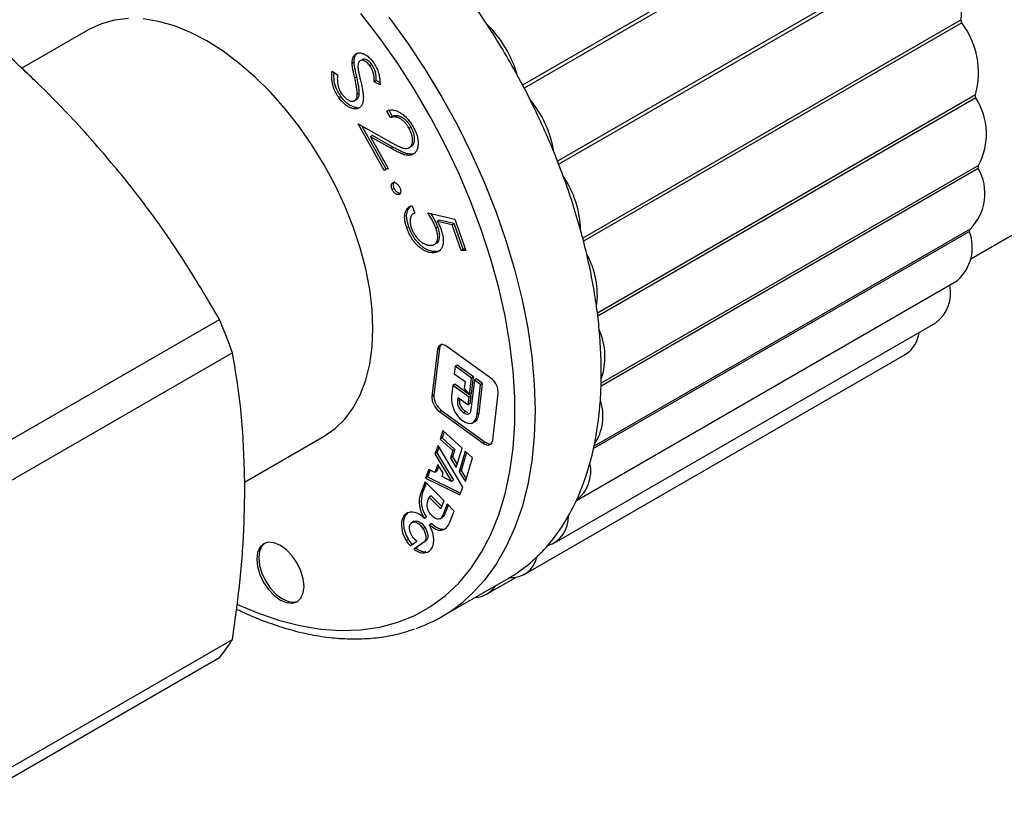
# Model space of a CAD drawing. Header units: millimetres. Extents: x 0 to 210, y 0 to 297.
# Tile 5 of 8: x 147 to 182, y 224 to 252. Entities that reach past the tile are written whole.
import ezdxf

# ---------------------------------------------------------------- set-up
doc = ezdxf.new("R2010")
doc.units = ezdxf.units.MM

msp = doc.modelspace()

# ---------------------------------------------------------------- linework, layer by layer
at = {"color": 7, "linetype": 'Continuous', "lineweight": 25}
for p, q in [((178.191, 257.342), (164.856, 249.644)), ((178.249, 257.231), (164.915, 249.533)), ((179.418, 254.66), (166.087, 246.964)), ((179.463, 254.546), (166.131, 246.85)), ((180.3, 251.946), (166.976, 244.254)), ((180.329, 251.832), (167.005, 244.14)), ((149.598, 251.606), (147.219, 250.232)), ((159.015, 250.747), (158.944, 250.707)), ((158.924, 250.446), (158.853, 250.405)), ((159.225, 250.548), (159.137, 250.497)), ((158.146, 250.132), (158.341, 250.001)), ((159.552, 250.36), (159.481, 250.319)), ((159.015, 249.933), (158.945, 249.892)), ((159.704, 249.802), (159.633, 249.761)), ((159.836, 249.651), (159.633, 249.761)), ((159.828, 249.734), (159.704, 249.802)), ((159.105, 249.356), (159.035, 249.315)), ((158.457, 249.241), (158.386, 249.2)), ((158.933, 249.089), (159.021, 249.14)), ((159.046, 249.161), (158.976, 249.121)), ((159.008, 249.142), (159.046, 249.161)), ((180.804, 249.296), (167.493, 241.612)), ((180.817, 249.187), (167.507, 241.503)), ((160.202, 248.495), (160.073, 248.727)), ((160.273, 248.535), (160.143, 248.768)), ((160.273, 248.535), (160.202, 248.495)), ((159.064, 248.278), (160.167, 247.657)), ((159.981, 246.634), (159.064, 248.278)), ((160.051, 246.675), (159.2, 248.201)), ((160.932, 248.154), (160.861, 248.113)), ((159.566, 247.863), (159.495, 247.822)), ((159.495, 247.822), (160.118, 246.705)), ((160.213, 247.418), (159.495, 247.822)), ((160.283, 247.459), (159.566, 247.863)), ((160.283, 247.459), (160.213, 247.418)), ((160.931, 247.477), (160.86, 247.436)), ((160.118, 246.705), (159.981, 246.634)), ((160.051, 246.675), (159.981, 246.634)), ((160.116, 246.708), (160.051, 246.675)), ((180.908, 246.707), (167.622, 239.037)), ((180.913, 246.807), (167.625, 239.136)), ((180.648, 243.522), (186.138, 246.691)), ((160.335, 246.003), (160.264, 245.963)), ((160.536, 245.81), (160.494, 245.786)), ((160.969, 245.393), (161.061, 245.133)), ((161.059, 245.138), (161, 245.104)), ((161.519, 245.14), (162.471, 244.919)), ((161.922, 244.881), (161.851, 244.84)), ((162.373, 244.721), (161.851, 244.84)), ((162.444, 244.762), (161.922, 244.881)), ((162.471, 244.919), (162.86, 243.819)), ((160.846, 244.651), (160.775, 244.61)), ((161.876, 244.638), (161.805, 244.597)), ((162.444, 244.762), (162.373, 244.721)), ((162.694, 243.816), (162.373, 244.721)), ((162.764, 243.857), (162.444, 244.762)), ((180.622, 244.569), (167.374, 236.922)), ((180.601, 244.481), (167.356, 236.835)), ((161.739, 244.022), (161.827, 244.073)), ((162.764, 243.857), (162.694, 243.816)), ((162.86, 243.819), (162.694, 243.816)), ((162.846, 243.859), (162.764, 243.857)), ((161.774, 243.775), (161.703, 243.734)), ((179.905, 242.591), (166.746, 234.994)), ((166.751, 235.003), (180.175, 242.753)), ((145.484, 236.365), (154.181, 241.386)), ((165.979, 233.512), (179.414, 241.268)), ((161.93, 240.371), (161.736, 238.716)), ((161.93, 240.371), (161.86, 240.331)), ((163.738, 239.317), (162.194, 240.434)), ((154.636, 240.213), (145.939, 235.192)), ((161.86, 240.331), (161.666, 238.675)), ((164.916, 232.401), (178.351, 240.157)), ((162.481, 239.738), (162.45, 239.472)), ((162.551, 239.779), (162.481, 239.738)), ((163.056, 239.322), (162.481, 239.738)), ((163.127, 239.362), (162.551, 239.779)), ((162.45, 239.472), (162.831, 239.197)), ((162.986, 238.726), (163.056, 239.322)), ((163.127, 239.362), (163.056, 239.322)), ((163.057, 238.767), (163.127, 239.362)), ((162.401, 239.06), (162.359, 238.696)), ((162.472, 239.101), (162.401, 239.06)), ((162.977, 238.644), (162.401, 239.06)), ((162.982, 238.732), (162.472, 239.101)), ((162.831, 239.197), (162.802, 238.956)), ((162.802, 238.956), (162.986, 238.726)), ((163.158, 239.248), (163.034, 238.196)), ((163.228, 239.289), (163.158, 239.248)), ((163.375, 239.091), (163.158, 239.248)), ((163.445, 239.132), (163.228, 239.289)), ((163.252, 238.043), (163.375, 239.091)), ((163.323, 238.084), (163.445, 239.132)), ((163.445, 239.132), (163.375, 239.091)), ((161.736, 238.716), (161.666, 238.675)), ((162.577, 238.527), (162.59, 238.635)), ((162.59, 238.635), (162.945, 238.378)), ((162.945, 238.378), (162.977, 238.644)), ((163.047, 238.684), (162.977, 238.644)), ((163.057, 238.767), (162.986, 238.726)), ((163.047, 238.684), (162.988, 238.727)), ((163.016, 238.419), (163.047, 238.684)), ((163.804, 237.128), (163.998, 238.783)), ((162.648, 238.568), (162.577, 238.527)), ((162.648, 238.568), (162.651, 238.591)), ((163.016, 238.419), (162.945, 238.378)), ((161.996, 238.182), (161.925, 238.141)), ((161.925, 238.141), (163.47, 237.024)), ((161.996, 238.182), (163.54, 237.065)), ((162.845, 238.138), (162.775, 238.097)), ((162.93, 238.092), (162.845, 238.138)), ((163.323, 238.084), (163.252, 238.043)), ((163.097, 237.742), (163.185, 237.793)), ((155.068, 235.654), (157.872, 237.272)), ((162.046, 237.473), (161.955, 237.171)), ((162.026, 237.212), (161.955, 237.171)), ((162.092, 237.431), (162.026, 237.212)), ((162.026, 237.212), (162.467, 236.806)), ((162.727, 236.847), (162.046, 237.473)), ((161.881, 236.946), (161.766, 236.647)), ((161.915, 236.889), (161.837, 236.688)), ((162.748, 235.477), (161.881, 236.946)), ((161.955, 237.171), (162.396, 236.765)), ((163.54, 237.065), (163.47, 237.024)), ((161.837, 236.688), (161.766, 236.647)), ((161.766, 236.647), (162.358, 235.678)), ((161.837, 236.688), (162.429, 235.719)), ((162.396, 236.765), (162.316, 236.498)), ((162.386, 236.539), (162.316, 236.498)), ((162.467, 236.806), (162.386, 236.539)), ((162.386, 236.539), (162.555, 236.275)), ((162.467, 236.806), (162.396, 236.765)), ((162.523, 236.172), (162.727, 236.847)), ((162.84, 236.743), (162.622, 236.019)), ((162.886, 236.701), (162.692, 236.059)), ((163.095, 236.509), (162.84, 236.743)), ((161.876, 236.274), (161.769, 235.995)), ((161.91, 236.219), (161.84, 236.035)), ((162.065, 235.967), (161.876, 236.274)), ((162.316, 236.498), (162.523, 236.172)), ((162.843, 235.672), (163.095, 236.509)), ((161.557, 236.103), (161.439, 235.798)), ((161.51, 235.839), (161.439, 235.798)), ((161.603, 236.08), (161.51, 235.839)), ((161.51, 235.839), (162.667, 235.266)), ((161.769, 235.995), (161.557, 236.103)), ((161.84, 236.035), (161.769, 235.995)), ((162.022, 235.856), (162.065, 235.967)), ((162.358, 235.678), (162.022, 235.856)), ((162.692, 236.059), (162.622, 236.019)), ((162.622, 236.019), (162.843, 235.672)), ((162.692, 236.059), (162.874, 235.775)), ((161.423, 235.66), (161.273, 235.27)), ((161.463, 235.621), (161.344, 235.311)), ((162.09, 234.995), (161.423, 235.66)), ((161.439, 235.798), (162.642, 235.202)), ((162.429, 235.719), (162.358, 235.678)), ((162.642, 235.202), (162.748, 235.477)), ((161.344, 235.311), (161.273, 235.27)), ((161.637, 235.165), (161.566, 235.124)), ((161.637, 235.165), (162.011, 234.791)), ((161.521, 235.008), (161.566, 235.124)), ((161.566, 235.124), (161.98, 234.711)), ((161.98, 234.711), (162.09, 234.995)), ((162.201, 234.885), (162.046, 234.484)), ((162.24, 234.845), (162.117, 234.525)), ((162.45, 234.636), (162.201, 234.885)), ((160.821, 234.578), (160.751, 234.538)), ((162.117, 234.525), (162.046, 234.484)), ((162.298, 234.24), (162.45, 234.636)), ((161.039, 234.275), (160.95, 234.224)), ((161.47, 234.414), (161.399, 234.373)), ((161.573, 234.144), (161.581, 234.154)), ((161.651, 234.195), (161.581, 234.154)), ((161.949, 234.362), (162.037, 234.413)), ((161.418, 234.059), (161.347, 234.018)), ((160.833, 233.633), (160.762, 233.592)), ((160.902, 233.409), (161.127, 233.573)), ((161.374, 233.541), (161.031, 233.291)), ((161.445, 233.582), (161.101, 233.332)), ((161.445, 233.582), (161.374, 233.541)), ((161.101, 233.332), (161.031, 233.291)), ((162.013, 230.916), (164.346, 232.263)), ((163.589, 231.707), (164.614, 232.298)), ((164.346, 232.263), (164.394, 232.291)), ((145.939, 225.092), (154.636, 230.113)), ((154.181, 229.465), (145.484, 224.444))]:
    msp.add_line(p, q, dxfattribs=at)
at = {"color": 8, "linetype": 'Continuous', "lineweight": 25, "flags": 128}
for points in [[(154.811, 231.346), (155.491, 231.057), (156.259, 230.792), (157.014, 230.598), (157.752, 230.476), (158.47, 230.427), (159.162, 230.451), (159.826, 230.549), (160.458, 230.718), (161.056, 230.959), (161.615, 231.27), (162.133, 231.65), (162.607, 232.097), (163.035, 232.608), (163.415, 233.181), (163.744, 233.812), (164.021, 234.499), (164.244, 235.238), (164.413, 236.024), (164.525, 236.855), (164.582, 237.725), (164.582, 238.63), (164.525, 239.565), (164.413, 240.526), (164.244, 241.507), (164.021, 242.503), (163.744, 243.51), (163.415, 244.521), (163.035, 245.532), (162.607, 246.537), (162.133, 247.531), (161.615, 248.51), (161.056, 249.466), (160.458, 250.397), (159.826, 251.297), (159.162, 252.161)], [(160.148, 252.033), (160.805, 251.127), (161.428, 250.187), (162.013, 249.22), (162.559, 248.229), (163.061, 247.22), (163.517, 246.197), (163.925, 245.167), (164.283, 244.134), (164.589, 243.104), (164.842, 242.081), (165.04, 241.072), (165.182, 240.081), (165.268, 239.113), (165.296, 238.173), (165.268, 237.266), (165.182, 236.397), (165.04, 235.57), (164.842, 234.789), (164.589, 234.058), (164.283, 233.381), (163.925, 232.762), (163.517, 232.203), (163.061, 231.708), (162.862, 231.525)]]:
    msp.add_lwpolyline(points, dxfattribs=at)
at = {"color": 7, "linetype": 'Continuous', "lineweight": 25, "flags": 128}
for points in [[(150.977, 251.99), (150.484, 251.934), (150.023, 251.805), (149.598, 251.606)], [(157.872, 237.272), (157.872, 237.273), (158.258, 237.541), (158.6, 237.877), (158.895, 238.275), (159.141, 238.733), (159.334, 239.245), (159.474, 239.808), (159.558, 240.415), (159.586, 241.061), (159.558, 241.74), (159.474, 242.444), (159.334, 243.168), (159.141, 243.904), (158.895, 244.645), (158.6, 245.384), (158.258, 246.114), (157.872, 246.828), (157.447, 247.519), (156.986, 248.181), (156.493, 248.806), (155.974, 249.389), (155.433, 249.924), (154.876, 250.407), (154.308, 250.832), (153.735, 251.196), (153.161, 251.494), (152.593, 251.725), (152.036, 251.886), (151.496, 251.974)], [(157.159, 231.981), (157.131, 232.246), (157.048, 232.526), (156.915, 232.802), (156.743, 233.055), (156.542, 233.267), (156.326, 233.424), (156.111, 233.516), (155.91, 233.535), (155.737, 233.482), (155.605, 233.359), (155.522, 233.175), (155.493, 232.943), (155.522, 232.677), (155.605, 232.397), (155.737, 232.122), (155.91, 231.869), (156.111, 231.657), (156.326, 231.5), (156.542, 231.408), (156.743, 231.388), (156.915, 231.442), (157.048, 231.564), (157.131, 231.748), (157.159, 231.981)], [(155.774, 233.501), (155.675, 233.4), (155.592, 233.216), (155.564, 232.984), (155.592, 232.718), (155.675, 232.438), (155.808, 232.163), (155.98, 231.91), (156.181, 231.698), (156.397, 231.541), (156.612, 231.449), (156.813, 231.429), (156.949, 231.464)]]:
    msp.add_lwpolyline(points, dxfattribs=at)
at = {"color": 7, "linetype": 'Continuous', "lineweight": 25}
for centre, radius, start, end in [((176.896, 252.284), 3.421, 354.3143, 41.3798), ((140.903, 237.051), 27.06, 32.9567, 34.9416), ((158.902, 246.418), 22.1, 14.1806, 14.4853), ((178.012, 250.085), 2.901, 344.2141, 37.0099), ((140.607, 236.86), 27.413, 28.6195, 32.9554), ((160.799, 248.891), 4.025, 15.857, 45.7179), ((140.7, 236.91), 27.308, 26.6489, 28.6217), ((141.264, 237.186), 26.679, 22.2469, 26.6621), ((162.09, 246.657), 3.918, 9.2485, 39.6605), ((162.949, 247.167), 17.981, 6.451, 6.8006), ((178.876, 247.917), 2.319, 331.4082, 33.2064), ((142.233, 237.588), 25.63, 20.1767, 22.2347), ((179.36, 245.826), 1.781, 315.093, 29.6256), ((167.206, 247.336), 13.717, 357.3709, 357.7896), ((143.626, 238.087), 24.15, 15.4879, 20.2062), ((163.35, 244.438), 3.551, 1.5881, 34.1061), ((145.33, 238.571), 22.379, 13.2065, 15.4593), ((170.897, 246.848), 9.988, 346.2955, 346.8128), ((179.11, 243.932), 1.588, 312.1008, 20.244), ((147.311, 239.017), 20.349, 7.9673, 13.2566), ((164.489, 242.236), 3.001, 352.3775, 28.8464), ((178.618, 242.315), 1.316, 307.2358, 12.0686), ((149.428, 239.329), 18.209, 5.3333, 7.9182), ((134.071, 232.908), 21.824, 19.5531, 22.8583), ((151.616, 239.512), 16.013, 359.2044, 5.4102), ((165.38, 240.067), 2.378, 340.9326, 23.682), ((177.752, 241.055), 1.079, 303.6789, 353.1733), ((153.738, 239.501), 13.891, 356.0322, 359.1283), ((155.724, 239.34), 11.899, 348.5765, 356.1422), ((165.892, 237.977), 1.795, 326.4289, 18.2897), ((157.476, 239.006), 10.116, 344.6416, 348.4667), ((158.944, 238.581), 8.587, 335.3758, 344.7805), ((165.924, 236.052), 1.335, 308.2587, 11.8976), ((160.09, 238.076), 7.336, 330.4961, 335.2353), ((160.905, 237.598), 6.391, 319.1721, 330.6265), ((165.437, 234.413), 1.038, 286.9808, 2.8179), ((161.415, 237.175), 5.729, 313.4484, 319.0372), ((161.653, 236.918), 5.378, 300.6405, 313.4928), ((164.468, 233.192), 0.904, 265.3033, 348.83), ((163.163, 232.445), 0.852, 271.6509, 328.3437), ((159.35, 235.528), 5.325, 289.2939, 311.2611), ((149.97, 232.908), 5.439, 320.7251, 329.0736)]:
    msp.add_arc(centre, radius, start, end, dxfattribs=at)
for points, knots in [([(150.836, 246.353), (150.341, 246.944), (149.348, 248.129), (147.907, 249.598), (146.969, 250.471), (146.607, 250.809)], [0, 0, 0, 0, 0.378713, 0.759705, 1, 1, 1, 1]), ([(158.924, 250.446), (158.924, 250.463), (158.923, 250.495), (158.928, 250.541), (158.934, 250.584), (158.944, 250.624), (158.957, 250.66), (158.973, 250.693), (158.992, 250.722), (159.007, 250.739), (159.015, 250.747)], [0, 0, 0, 0, 0.132808, 0.261316, 0.386102, 0.510215, 0.632744, 0.753854, 0.875983, 1, 1, 1, 1]), ([(158.944, 250.707), (158.957, 250.718), (158.982, 250.742), (159.027, 250.765), (159.077, 250.777), (159.131, 250.779), (159.188, 250.77), (159.247, 250.751), (159.308, 250.721), (159.37, 250.68), (159.432, 250.631), (159.492, 250.574), (159.55, 250.509), (159.586, 250.461), (159.603, 250.437)], [0, 0, 0, 0, 0.084543, 0.16754, 0.248199, 0.330268, 0.412104, 0.49286, 0.574709, 0.65861, 0.743333, 0.827836, 0.912996, 1, 1, 1, 1]), ([(158.853, 250.405), (158.853, 250.422), (158.853, 250.455), (158.857, 250.5), (158.864, 250.543), (158.873, 250.583), (158.886, 250.619), (158.902, 250.652), (158.921, 250.681), (158.936, 250.698), (158.944, 250.707)], [0, 0, 0, 0, 0.132808, 0.261316, 0.386102, 0.510215, 0.632744, 0.753854, 0.875983, 1, 1, 1, 1]), ([(158.945, 249.892), (158.938, 249.924), (158.924, 249.984), (158.905, 250.069), (158.889, 250.146), (158.877, 250.215), (158.866, 250.275), (158.859, 250.326), (158.854, 250.369), (158.854, 250.394), (158.853, 250.405)], [0, 0, 0, 0, 0.181034, 0.34529, 0.493735, 0.62713, 0.74318, 0.844422, 0.930178, 1, 1, 1, 1]), ([(159.015, 249.933), (159.008, 249.965), (158.994, 250.025), (158.976, 250.11), (158.96, 250.187), (158.947, 250.255), (158.937, 250.316), (158.929, 250.367), (158.925, 250.409), (158.924, 250.435), (158.924, 250.446)], [0, 0, 0, 0, 0.181034, 0.34529, 0.493735, 0.62713, 0.74318, 0.844422, 0.930178, 1, 1, 1, 1]), ([(159.114, 250.479), (159.108, 250.472), (159.096, 250.458), (159.082, 250.433), (159.071, 250.405), (159.062, 250.372), (159.058, 250.334), (159.057, 250.29), (159.06, 250.238), (159.064, 250.201), (159.066, 250.181)], [0, 0, 0, 0, 0.1093987, 0.2181283, 0.327527, 0.4392442, 0.557868, 0.690299, 0.8364811, 1, 1, 1, 1]), ([(159.481, 250.319), (159.465, 250.34), (159.434, 250.382), (159.384, 250.434), (159.332, 250.473), (159.28, 250.5), (159.231, 250.516), (159.186, 250.518), (159.146, 250.506), (159.125, 250.488), (159.114, 250.479)], [0, 0, 0, 0, 0.1392197, 0.2678545, 0.392466, 0.5174473, 0.6397865, 0.7575438, 0.8760978, 1, 1, 1, 1]), ([(159.552, 250.36), (159.519, 250.402), (159.452, 250.487), (159.341, 250.55), (159.259, 250.565), (159.229, 250.545), (159.219, 250.538)], [0, 0, 0, 0, 0.316531, 0.632432, 0.881143, 1, 1, 1, 1]), ([(159.603, 250.437), (159.622, 250.41), (159.658, 250.357), (159.704, 250.273), (159.744, 250.186), (159.771, 250.111), (159.79, 250.05), (159.802, 250), (159.812, 249.948), (159.82, 249.894), (159.827, 249.837), (159.831, 249.777), (159.835, 249.714), (159.835, 249.672), (159.836, 249.651)], [0, 0, 0, 0, 0.107892, 0.21399, 0.320554, 0.428584, 0.485216, 0.545438, 0.60974, 0.678822, 0.751783, 0.829933, 0.912231, 1, 1, 1, 1]), ([(158.386, 249.2), (158.374, 249.217), (158.351, 249.251), (158.318, 249.303), (158.288, 249.356), (158.26, 249.41), (158.236, 249.464), (158.214, 249.519), (158.194, 249.574), (158.177, 249.631), (158.162, 249.688), (158.151, 249.747), (158.143, 249.807), (158.137, 249.87), (158.135, 249.933), (158.136, 249.998), (158.139, 250.065), (158.144, 250.11), (158.146, 250.132)], [0, 0, 0, 0, 0.057745, 0.114347, 0.170494, 0.225746, 0.280825, 0.335913, 0.391718, 0.448312, 0.506516, 0.567038, 0.630353, 0.697252, 0.766921, 0.840649, 0.918637, 1, 1, 1, 1]), ([(158.457, 249.241), (158.403, 249.327), (158.295, 249.499), (158.203, 249.808), (158.213, 249.986), (158.218, 250.083)], [0, 0, 0, 0, 0.311109, 0.622113, 1, 1, 1, 1]), ([(159.066, 250.181), (159.068, 250.174), (159.07, 250.158), (159.076, 250.128), (159.085, 250.09), (159.095, 250.042), (159.107, 249.987), (159.122, 249.923), (159.139, 249.85), (159.152, 249.798), (159.158, 249.771)], [0, 0, 0, 0, 0.052784, 0.124912, 0.219439, 0.33338, 0.469096, 0.62495, 0.802576, 1, 1, 1, 1]), ([(159.633, 249.761), (159.633, 249.779), (159.632, 249.813), (159.63, 249.862), (159.626, 249.908), (159.622, 249.951), (159.616, 249.992), (159.61, 250.029), (159.602, 250.063), (159.591, 250.104), (159.573, 250.153), (159.548, 250.211), (159.517, 250.266), (159.493, 250.301), (159.481, 250.319)], [0, 0, 0, 0, 0.099028, 0.191138, 0.275584, 0.354124, 0.426271, 0.491722, 0.550192, 0.603702, 0.703194, 0.801347, 0.899863, 1, 1, 1, 1]), ([(159.704, 249.802), (159.703, 249.82), (159.703, 249.854), (159.7, 249.903), (159.697, 249.949), (159.693, 249.992), (159.686, 250.033), (159.68, 250.07), (159.673, 250.104), (159.661, 250.145), (159.644, 250.194), (159.618, 250.251), (159.588, 250.307), (159.564, 250.342), (159.552, 250.36)], [0, 0, 0, 0, 0.099028, 0.191138, 0.275584, 0.354124, 0.426271, 0.491722, 0.550192, 0.603702, 0.703194, 0.801347, 0.899863, 1, 1, 1, 1]), ([(158.341, 250.001), (158.338, 249.969), (158.332, 249.907), (158.331, 249.813), (158.338, 249.723), (158.351, 249.638), (158.373, 249.556), (158.402, 249.478), (158.438, 249.404), (158.468, 249.359), (158.483, 249.336)], [0, 0, 0, 0, 0.1614122, 0.3092042, 0.4438557, 0.5675721, 0.6825053, 0.7906205, 0.8952171, 1, 1, 1, 1]), ([(159.035, 249.315), (159.035, 249.331), (159.034, 249.366), (159.03, 249.422), (159.023, 249.484), (159.013, 249.553), (159, 249.629), (158.985, 249.711), (158.966, 249.799), (158.952, 249.861), (158.945, 249.892)], [0, 0, 0, 0, 0.090384, 0.190471, 0.300528, 0.420064, 0.549125, 0.689492, 0.839824, 1, 1, 1, 1]), ([(159.105, 249.356), (159.105, 249.372), (159.105, 249.407), (159.1, 249.463), (159.094, 249.525), (159.084, 249.594), (159.071, 249.67), (159.055, 249.752), (159.037, 249.84), (159.023, 249.901), (159.015, 249.933)], [0, 0, 0, 0, 0.090384, 0.190471, 0.300528, 0.420064, 0.549125, 0.689492, 0.839824, 1, 1, 1, 1]), ([(159.158, 249.771), (159.166, 249.739), (159.181, 249.675), (159.2, 249.583), (159.217, 249.497), (159.23, 249.419), (159.239, 249.346), (159.246, 249.28), (159.249, 249.22), (159.248, 249.167), (159.244, 249.12), (159.239, 249.075), (159.23, 249.034), (159.22, 248.996), (159.206, 248.962), (159.191, 248.931), (159.172, 248.903), (159.158, 248.887), (159.151, 248.879)], [0, 0, 0, 0, 0.0958802, 0.1857864, 0.2699321, 0.3483004, 0.4211133, 0.4885024, 0.5506044, 0.6076981, 0.6610307, 0.7126722, 0.762957, 0.8120329, 0.8598389, 0.9067578, 0.9534568, 1, 1, 1, 1]), ([(159.046, 249.161), (159.055, 249.172), (159.073, 249.195), (159.092, 249.239), (159.103, 249.293), (159.105, 249.334), (159.105, 249.356)], [0, 0, 0, 0, 0.237396, 0.479342, 0.730811, 1, 1, 1, 1]), ([(159.151, 248.879), (159.141, 248.869), (159.119, 248.85), (159.083, 248.828), (159.044, 248.812), (159.001, 248.804), (158.956, 248.803), (158.907, 248.809), (158.855, 248.821), (158.801, 248.84), (158.746, 248.865), (158.691, 248.896), (158.637, 248.933), (158.585, 248.976), (158.533, 249.023), (158.483, 249.076), (158.433, 249.135), (158.402, 249.178), (158.386, 249.2)], [0, 0, 0, 0, 0.061518, 0.122007, 0.181084, 0.240454, 0.300015, 0.360799, 0.423418, 0.48843, 0.553527, 0.617331, 0.680035, 0.742236, 0.804543, 0.867991, 0.932936, 1, 1, 1, 1]), ([(159.042, 248.845), (159.037, 248.845), (159.016, 248.845), (158.978, 248.849), (158.926, 248.862), (158.872, 248.881), (158.817, 248.906), (158.762, 248.937), (158.708, 248.974), (158.655, 249.016), (158.604, 249.064), (158.553, 249.117), (158.504, 249.176), (158.473, 249.219), (158.457, 249.241)], [0.28, 0.28, 0.28, 0.28, 0.300015, 0.3607993, 0.423418, 0.48843, 0.5535274, 0.6173313, 0.6800353, 0.7422362, 0.8045435, 0.8679913, 0.9329359, 1, 1, 1, 1]), ([(158.483, 249.336), (158.497, 249.318), (158.524, 249.282), (158.568, 249.233), (158.614, 249.188), (158.662, 249.15), (158.709, 249.118), (158.756, 249.095), (158.8, 249.079), (158.843, 249.072), (158.882, 249.073), (158.917, 249.081), (158.949, 249.096), (158.967, 249.112), (158.976, 249.121)], [0, 0, 0, 0, 0.088597, 0.176112, 0.263228, 0.351956, 0.439229, 0.522817, 0.604915, 0.68591, 0.766011, 0.844442, 0.92181, 1, 1, 1, 1]), ([(158.976, 249.121), (158.985, 249.132), (159.003, 249.154), (159.021, 249.199), (159.033, 249.252), (159.034, 249.294), (159.035, 249.315)], [0, 0, 0, 0, 0.237396, 0.479342, 0.730811, 1, 1, 1, 1]), ([(160.073, 248.727), (160.091, 248.734), (160.126, 248.749), (160.183, 248.761), (160.24, 248.767), (160.3, 248.763), (160.361, 248.751), (160.423, 248.731), (160.487, 248.703), (160.552, 248.668), (160.617, 248.625), (160.679, 248.577), (160.74, 248.523), (160.797, 248.463), (160.853, 248.398), (160.906, 248.327), (160.957, 248.251), (160.988, 248.197), (161.004, 248.17)], [0, 0, 0, 0, 0.068463, 0.134672, 0.1985749, 0.2614101, 0.3230951, 0.3842454, 0.4462981, 0.5090437, 0.5715567, 0.6328015, 0.6927486, 0.7523395, 0.8122133, 0.8733206, 0.9356227, 1, 1, 1, 1]), ([(160.861, 248.113), (160.85, 248.132), (160.829, 248.169), (160.794, 248.221), (160.758, 248.27), (160.721, 248.315), (160.681, 248.355), (160.641, 248.392), (160.598, 248.424), (160.555, 248.453), (160.511, 248.477), (160.466, 248.496), (160.422, 248.509), (160.378, 248.517), (160.333, 248.52), (160.289, 248.517), (160.245, 248.509), (160.217, 248.499), (160.202, 248.495)], [0, 0, 0, 0, 0.062668, 0.123007, 0.181906, 0.239916, 0.29691, 0.354066, 0.412164, 0.47176, 0.531762, 0.592822, 0.654551, 0.717948, 0.784225, 0.852666, 0.924454, 1, 1, 1, 1]), ([(160.932, 248.154), (160.921, 248.173), (160.9, 248.21), (160.865, 248.262), (160.829, 248.311), (160.791, 248.355), (160.752, 248.396), (160.711, 248.432), (160.669, 248.465), (160.626, 248.494), (160.581, 248.518), (160.537, 248.537), (160.493, 248.55), (160.448, 248.558), (160.404, 248.56), (160.36, 248.558), (160.316, 248.55), (160.287, 248.54), (160.273, 248.535)], [0, 0, 0, 0, 0.062668, 0.123007, 0.181906, 0.239916, 0.29691, 0.354066, 0.412164, 0.47176, 0.531762, 0.592822, 0.654551, 0.717948, 0.784225, 0.852666, 0.924454, 1, 1, 1, 1]), ([(160.86, 247.436), (160.87, 247.442), (160.889, 247.453), (160.913, 247.475), (160.934, 247.501), (160.952, 247.531), (160.964, 247.566), (160.975, 247.605), (160.98, 247.648), (160.983, 247.695), (160.981, 247.744), (160.976, 247.795), (160.966, 247.846), (160.954, 247.898), (160.936, 247.951), (160.915, 248.005), (160.891, 248.059), (160.871, 248.095), (160.861, 248.113)], [0, 0, 0, 0, 0.062359, 0.123051, 0.182933, 0.241945, 0.301377, 0.362288, 0.424377, 0.488936, 0.554045, 0.617174, 0.679708, 0.742011, 0.804314, 0.867825, 0.932787, 1, 1, 1, 1]), ([(160.931, 247.477), (160.941, 247.483), (160.96, 247.493), (160.984, 247.516), (161.005, 247.542), (161.022, 247.572), (161.035, 247.607), (161.045, 247.646), (161.051, 247.689), (161.054, 247.736), (161.052, 247.785), (161.047, 247.836), (161.037, 247.887), (161.024, 247.939), (161.007, 247.992), (160.986, 248.046), (160.961, 248.1), (160.942, 248.136), (160.932, 248.154)], [0, 0, 0, 0, 0.062359, 0.123051, 0.182933, 0.241945, 0.301377, 0.362288, 0.424377, 0.488936, 0.554045, 0.617174, 0.679708, 0.742011, 0.804314, 0.867825, 0.932787, 1, 1, 1, 1]), ([(161.004, 248.17), (161.018, 248.143), (161.047, 248.089), (161.085, 248.008), (161.116, 247.929), (161.141, 247.852), (161.161, 247.776), (161.173, 247.703), (161.179, 247.632), (161.18, 247.563), (161.174, 247.499), (161.164, 247.439), (161.148, 247.385), (161.128, 247.336), (161.102, 247.294), (161.072, 247.257), (161.036, 247.226), (161.009, 247.21), (160.995, 247.202)], [0, 0, 0, 0, 0.070475, 0.137728, 0.20233, 0.265483, 0.327843, 0.389907, 0.45221, 0.515414, 0.578471, 0.639711, 0.699729, 0.758961, 0.817757, 0.877478, 0.938018, 1, 1, 1, 1]), ([(160.167, 247.657), (160.193, 247.642), (160.245, 247.613), (160.319, 247.573), (160.386, 247.537), (160.448, 247.506), (160.503, 247.48), (160.552, 247.458), (160.595, 247.44), (160.643, 247.424), (160.697, 247.411), (160.756, 247.408), (160.812, 247.415), (160.844, 247.429), (160.86, 247.436)], [0, 0, 0, 0, 0.109953, 0.211766, 0.304393, 0.388928, 0.464862, 0.532238, 0.59166, 0.642256, 0.734371, 0.823287, 0.911499, 1, 1, 1, 1]), ([(160.995, 247.202), (160.974, 247.193), (160.934, 247.175), (160.865, 247.164), (160.792, 247.166), (160.726, 247.179), (160.669, 247.197), (160.62, 247.215), (160.566, 247.237), (160.506, 247.264), (160.441, 247.296), (160.37, 247.333), (160.293, 247.373), (160.24, 247.403), (160.213, 247.418)], [0, 0, 0, 0, 0.098752, 0.195974, 0.2935, 0.392692, 0.446165, 0.505441, 0.571643, 0.643774, 0.722915, 0.808639, 0.901003, 1, 1, 1, 1]), ([(161.066, 247.243), (161.045, 247.234), (161.005, 247.215), (160.936, 247.205), (160.862, 247.206), (160.796, 247.219), (160.739, 247.238), (160.69, 247.256), (160.636, 247.278), (160.577, 247.305), (160.511, 247.337), (160.44, 247.374), (160.364, 247.414), (160.311, 247.444), (160.283, 247.459)], [0, 0, 0, 0, 0.098752, 0.195974, 0.2935, 0.392692, 0.446165, 0.505441, 0.571643, 0.643774, 0.722915, 0.808639, 0.901003, 1, 1, 1, 1]), ([(154.181, 241.386), (153.679, 242.233), (152.925, 243.507), (151.775, 245.152), (151.149, 245.952), (150.836, 246.353)], [0, 0, 0, 0, 0.497817, 0.748915, 1, 1, 1, 1]), ([(160.335, 246.003), (160.323, 246.035), (160.3, 246.099), (160.306, 246.175), (160.325, 246.221), (160.346, 246.231), (160.352, 246.233)], [0, 0, 0, 0, 0.31949, 0.639144, 0.891006, 1, 1, 1, 1]), ([(160.264, 245.963), (160.258, 245.977), (160.246, 246.005), (160.237, 246.046), (160.232, 246.086), (160.235, 246.122), (160.244, 246.154), (160.258, 246.179), (160.279, 246.197), (160.296, 246.203), (160.304, 246.206)], [0, 0, 0, 0, 0.127236, 0.249361, 0.372427, 0.499572, 0.627693, 0.75057, 0.873342, 1, 1, 1, 1]), ([(160.494, 245.786), (160.485, 245.784), (160.467, 245.781), (160.436, 245.788), (160.404, 245.801), (160.371, 245.823), (160.339, 245.851), (160.31, 245.884), (160.284, 245.921), (160.271, 245.949), (160.264, 245.963)], [0, 0, 0, 0, 0.127656, 0.250185, 0.372339, 0.501312, 0.629463, 0.750692, 0.872924, 1, 1, 1, 1]), ([(160.304, 246.206), (160.314, 246.207), (160.332, 246.21), (160.363, 246.205), (160.395, 246.19), (160.428, 246.168), (160.46, 246.141), (160.489, 246.107), (160.515, 246.069), (160.528, 246.042), (160.535, 246.028)], [0, 0, 0, 0, 0.1285207, 0.253038, 0.3743727, 0.5013622, 0.6275792, 0.7504208, 0.8722153, 1, 1, 1, 1]), ([(160.565, 245.827), (160.556, 245.825), (160.537, 245.822), (160.506, 245.829), (160.474, 245.842), (160.441, 245.864), (160.41, 245.891), (160.381, 245.925), (160.355, 245.962), (160.342, 245.99), (160.335, 246.003)], [0, 0, 0, 0, 0.127656, 0.250185, 0.372339, 0.501312, 0.629463, 0.750692, 0.872924, 1, 1, 1, 1]), ([(160.535, 246.028), (160.541, 246.013), (160.552, 245.986), (160.562, 245.945), (160.566, 245.905), (160.563, 245.869), (160.555, 245.838), (160.541, 245.812), (160.52, 245.795), (160.503, 245.789), (160.494, 245.786)], [0, 0, 0, 0, 0.127492, 0.24841, 0.370206, 0.497606, 0.624509, 0.746956, 0.870931, 1, 1, 1, 1]), ([(160.775, 244.61), (160.767, 244.636), (160.75, 244.686), (160.731, 244.759), (160.715, 244.829), (160.707, 244.896), (160.702, 244.96), (160.703, 245.022), (160.709, 245.08), (160.72, 245.135), (160.736, 245.186), (160.756, 245.232), (160.781, 245.272), (160.81, 245.307), (160.843, 245.337), (160.881, 245.362), (160.923, 245.381), (160.953, 245.389), (160.969, 245.393)], [0, 0, 0, 0, 0.067009, 0.132003, 0.194914, 0.256442, 0.317738, 0.378386, 0.439908, 0.501859, 0.563845, 0.62536, 0.686084, 0.746965, 0.807891, 0.870331, 0.934108, 1, 1, 1, 1]), ([(160.846, 244.651), (160.816, 244.757), (160.755, 244.968), (160.785, 245.221), (160.861, 245.315), (160.894, 245.356)], [0, 0, 0, 0, 0.364857, 0.729223, 1, 1, 1, 1]), ([(161.061, 245.133), (161.047, 245.127), (161.019, 245.116), (160.983, 245.094), (160.954, 245.065), (160.931, 245.032), (160.914, 244.993), (160.903, 244.948), (160.896, 244.898), (160.895, 244.842), (160.899, 244.784), (160.909, 244.723), (160.923, 244.661), (160.937, 244.618), (160.944, 244.597)], [0, 0, 0, 0, 0.095396, 0.184339, 0.267396, 0.34622, 0.423082, 0.50023, 0.581259, 0.664884, 0.749436, 0.832612, 0.916015, 1, 1, 1, 1]), ([(161.805, 244.597), (161.798, 244.617), (161.784, 244.656), (161.758, 244.717), (161.728, 244.78), (161.694, 244.847), (161.656, 244.916), (161.614, 244.988), (161.568, 245.063), (161.536, 245.114), (161.519, 245.14)], [0, 0, 0, 0, 0.101991, 0.210235, 0.324409, 0.44491, 0.572697, 0.707463, 0.850076, 1, 1, 1, 1]), ([(161.876, 244.638), (161.831, 244.743), (161.761, 244.907), (161.665, 245.059), (161.63, 245.114)], [0, 0, 0, 0, 0.640183, 1, 1, 1, 1]), ([(161.851, 244.84), (161.866, 244.813), (161.894, 244.761), (161.932, 244.684), (161.964, 244.611), (161.982, 244.564), (161.991, 244.541)], [0, 0, 0, 0, 0.275783, 0.532467, 0.774183, 1, 1, 1, 1]), ([(161.703, 243.734), (161.675, 243.735), (161.618, 243.737), (161.528, 243.758), (161.437, 243.793), (161.361, 243.834), (161.3, 243.874), (161.256, 243.906), (161.212, 243.941), (161.17, 243.979), (161.129, 244.019), (161.089, 244.061), (161.051, 244.107), (161.013, 244.155), (160.978, 244.205), (160.944, 244.257), (160.911, 244.311), (160.881, 244.367), (160.851, 244.425), (160.824, 244.485), (160.799, 244.547), (160.783, 244.589), (160.775, 244.61)], [0, 0, 0, 0, 0.087089, 0.172101, 0.255727, 0.340132, 0.382023, 0.42311, 0.463471, 0.503429, 0.543101, 0.58268, 0.622527, 0.662498, 0.702652, 0.743201, 0.784101, 0.825533, 0.867387, 0.910669, 0.95476, 1, 1, 1, 1]), ([(161.774, 243.775), (161.745, 243.776), (161.689, 243.777), (161.599, 243.799), (161.508, 243.834), (161.432, 243.875), (161.371, 243.914), (161.326, 243.947), (161.283, 243.982), (161.241, 244.019), (161.2, 244.06), (161.16, 244.102), (161.122, 244.148), (161.084, 244.195), (161.048, 244.246), (161.014, 244.298), (160.982, 244.352), (160.951, 244.408), (160.922, 244.466), (160.895, 244.526), (160.869, 244.588), (160.854, 244.63), (160.846, 244.651)], [0, 0, 0, 0, 0.087089, 0.172101, 0.255727, 0.340132, 0.382023, 0.42311, 0.463471, 0.503429, 0.543101, 0.58268, 0.622527, 0.662498, 0.702652, 0.743201, 0.784101, 0.825533, 0.867387, 0.910669, 0.95476, 1, 1, 1, 1]), ([(160.944, 244.597), (160.952, 244.577), (160.967, 244.536), (160.994, 244.477), (161.025, 244.42), (161.059, 244.365), (161.096, 244.312), (161.137, 244.262), (161.18, 244.213), (161.227, 244.168), (161.275, 244.127), (161.324, 244.091), (161.373, 244.061), (161.422, 244.036), (161.471, 244.018), (161.521, 244.004), (161.57, 243.996), (161.602, 243.996), (161.618, 243.995)], [0, 0, 0, 0, 0.061177, 0.120705, 0.179521, 0.237959, 0.296661, 0.356448, 0.418014, 0.481499, 0.545889, 0.609157, 0.67188, 0.734684, 0.798263, 0.863514, 0.930249, 1, 1, 1, 1]), ([(161.618, 243.995), (161.632, 243.996), (161.66, 243.997), (161.699, 244.006), (161.734, 244.019), (161.765, 244.037), (161.791, 244.061), (161.814, 244.09), (161.834, 244.123), (161.849, 244.161), (161.86, 244.204), (161.867, 244.25), (161.868, 244.3), (161.865, 244.353), (161.857, 244.409), (161.845, 244.469), (161.828, 244.532), (161.813, 244.575), (161.805, 244.597)], [0, 0, 0, 0, 0.067146, 0.131674, 0.193486, 0.254253, 0.313493, 0.37256, 0.432043, 0.492135, 0.552674, 0.612975, 0.673224, 0.734138, 0.796857, 0.861521, 0.929237, 1, 1, 1, 1]), ([(161.991, 244.541), (162, 244.513), (162.019, 244.457), (162.04, 244.376), (162.055, 244.298), (162.064, 244.224), (162.066, 244.153), (162.061, 244.087), (162.051, 244.024), (162.034, 243.966), (162.012, 243.912), (161.983, 243.866), (161.95, 243.825), (161.911, 243.793), (161.867, 243.768), (161.817, 243.749), (161.763, 243.737), (161.723, 243.735), (161.703, 243.734)], [0, 0, 0, 0, 0.0659731, 0.1293258, 0.191106, 0.2513515, 0.3109923, 0.3707601, 0.4312567, 0.4932653, 0.5551783, 0.6164967, 0.6776695, 0.7386781, 0.8010587, 0.8651166, 0.9311411, 1, 1, 1, 1]), ([(161.814, 244.078), (161.825, 244.081), (161.891, 244.098), (161.939, 244.23), (161.941, 244.431), (161.898, 244.569), (161.876, 244.638)], [0, 0, 0, 0, 0.075472, 0.433884, 0.716603, 1, 1, 1, 1]), ([(161.959, 243.824), (161.957, 243.822), (161.913, 243.775), (161.842, 243.775), (161.774, 243.775)], [0, 0, 0, 0, 0.044804, 1, 1, 1, 1]), ([(162.016, 240.519), (161.996, 240.505), (161.952, 240.473), (161.938, 240.407), (161.93, 240.371)], [0, 0, 0, 0, 0.461896, 1, 1, 1, 1]), ([(155.078, 235.418), (155.059, 236.175), (155.021, 237.697), (154.807, 239.253), (154.66, 240.078), (154.636, 240.213)], [0, 0, 0, 0, 0.45361, 0.910971, 1, 1, 1, 1]), ([(163.175, 237.79), (163.178, 237.79), (163.227, 237.797), (163.284, 237.903), (163.309, 238.021), (163.323, 238.084)], [0, 0, 0, 0, 0.022187, 0.474084, 1, 1, 1, 1]), ([(163.54, 237.065), (163.585, 237.04), (163.671, 236.991), (163.759, 236.992), (163.787, 237.019), (163.789, 237.021)], [0, 0, 0, 0, 0.4876071, 0.957946, 1, 1, 1, 1]), ([(154.636, 230.113), (154.702, 230.573), (154.864, 231.709), (155.039, 233.495), (155.065, 234.776), (155.078, 235.418)], [0, 0, 0, 0, 0.253158, 0.625577, 1, 1, 1, 1]), ([(162.117, 234.525), (162.104, 234.496), (162.083, 234.447), (162.043, 234.421), (162.027, 234.41)], [0, 0, 0, 0, 0.583957, 1, 1, 1, 1]), ([(161.651, 234.195), (161.732, 234.13), (161.89, 234.002), (162.083, 233.976), (162.156, 234.029), (162.176, 234.044)], [0, 0, 0, 0, 0.424951, 0.839786, 1, 1, 1, 1]), ([(161.101, 233.332), (161.154, 233.299), (161.261, 233.231), (161.388, 233.189), (161.443, 233.208), (161.455, 233.213)], [0, 0, 0, 0, 0.429016, 0.872219, 1, 1, 1, 1]), ([(154.782, 231.183), (154.842, 231.152), (155.158, 230.992), (155.726, 230.763), (156.484, 230.501), (157.231, 230.309), (157.966, 230.183), (158.683, 230.124), (159.38, 230.132), (160.051, 230.21), (160.61, 230.326), (160.932, 230.442), (161.05, 230.484)], [0, 0, 0, 0, 0.026813, 0.141112, 0.255372, 0.369517, 0.483447, 0.597043, 0.710176, 0.822738, 0.934666, 1, 1, 1, 1])]:
    msp.add_open_spline(points, degree=3, knots=knots, dxfattribs=at)
for points in [[(162.194, 240.434), (162.03, 240.553), (161.88, 240.506), (161.86, 240.331)], [(163.998, 238.783), (164.019, 238.959), (163.902, 239.198), (163.738, 239.317)], [(161.666, 238.675), (161.645, 238.499), (161.761, 238.26), (161.925, 238.141)], [(161.736, 238.716), (161.716, 238.54), (161.832, 238.301), (161.996, 238.182)], [(162.359, 238.696), (162.318, 238.351), (162.486, 238.011), (162.744, 237.824)], [(162.775, 238.097), (162.628, 238.203), (162.559, 238.368), (162.577, 238.527)], [(162.845, 238.138), (162.699, 238.244), (162.629, 238.409), (162.648, 238.568)], [(162.744, 237.824), (163.005, 237.635), (163.212, 237.701), (163.252, 238.043)], [(163.034, 238.196), (163.016, 238.037), (162.918, 237.994), (162.775, 238.097)], [(163.47, 237.024), (163.634, 236.905), (163.784, 236.952), (163.804, 237.128)], [(161.273, 235.27), (161.16, 234.979), (161.222, 234.646), (161.399, 234.373)], [(161.344, 235.311), (161.231, 235.019), (161.293, 234.687), (161.47, 234.414)], [(161.675, 234.463), (161.506, 234.632), (161.456, 234.839), (161.521, 235.008)], [(160.751, 234.538), (160.523, 234.372), (160.536, 233.954), (160.762, 233.592)], [(160.821, 234.578), (160.594, 234.413), (160.607, 233.995), (160.833, 233.633)], [(161.399, 234.373), (161.187, 234.592), (160.931, 234.669), (160.751, 234.538)], [(162.046, 234.484), (161.981, 234.315), (161.839, 234.299), (161.675, 234.463)], [(160.971, 233.744), (160.855, 233.93), (160.833, 234.139), (160.946, 234.221)], [(160.946, 234.221), (161.058, 234.302), (161.234, 234.2), (161.347, 234.018)], [(161.017, 234.262), (161.128, 234.343), (161.304, 234.241), (161.418, 234.059)], [(161.569, 233.225), (161.791, 233.386), (161.784, 233.788), (161.573, 234.144)], [(161.581, 234.154), (161.874, 233.872), (162.159, 233.88), (162.298, 234.24)], [(161.127, 233.573), (161.07, 233.613), (161.016, 233.673), (160.971, 233.744)], [(161.347, 234.018), (161.464, 233.832), (161.486, 233.623), (161.374, 233.541)], [(161.418, 234.059), (161.534, 233.873), (161.556, 233.663), (161.445, 233.582)], [(160.762, 233.592), (160.805, 233.524), (160.852, 233.463), (160.902, 233.409)], [(160.833, 233.633), (160.876, 233.565), (160.923, 233.503), (160.973, 233.45)], [(161.031, 233.291), (161.217, 233.151), (161.419, 233.116), (161.569, 233.225)]]:
    msp.add_open_spline(points, degree=3, dxfattribs=at)

doc.saveas('drawing.dxf')
